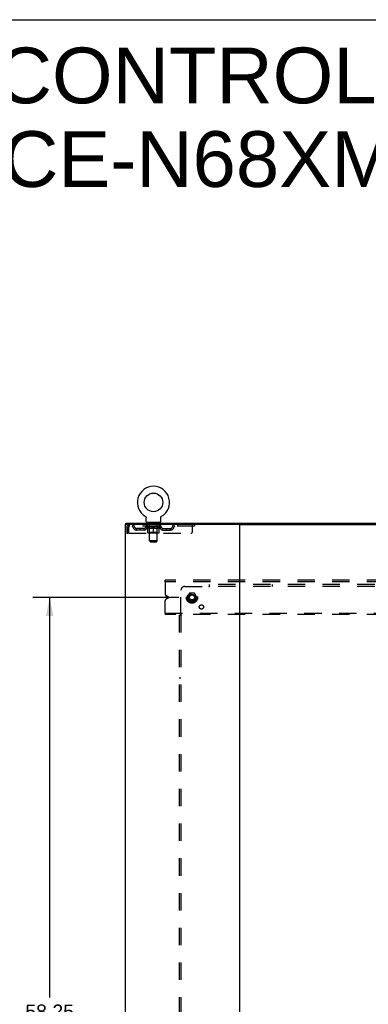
# Model space of a CAD drawing. Header units: inches. Extents: x 0 to 207, y 0 to 134.
# Tile 77 of 78: x 140 to 163, y 69 to 134. Entities that reach past the tile are written whole.
import ezdxf

# ---------------------------------------------------------------- set-up
doc = ezdxf.new("R2010")
doc.units = ezdxf.units.IN
doc.header["$LTSCALE"] = 11.383625
doc.header["$MEASUREMENT"] = 0
doc.linetypes.add('DOT', pattern=[0.2, 0.1, -0.1])
doc.linetypes.add('HIDDEN', pattern=[0.2, 0.1, -0.1])
doc.layers.get('0').update_dxf_attribs({"linetype": 'CONTINUOUS'})
for name, color, linetype in [('DEFAULT_2', 8, 'HIDDEN'), ('DIMENSIONS', 7, 'CONTINUOUS'), ('SUBPANEL', 7, 'CONTINUOUS')]:
    doc.layers.add(name, color=color, linetype=linetype)
doc.styles.get("Standard").update_dxf_attribs({"font": 'arial.ttf'})
doc.dimstyles.new('DIMSTYLE_1', dxfattribs={"dimtxt": 0.913125, "dimasz": 1.2175, "dimexe": 0.09, "dimexo": 0.07, "dimgap": 0.0375, "dimtad": 0, "dimtih": 1, "dimtoh": 1, "dimzin": 4, "dimdsep": 46, "dimtxsty": 'Standard', "dimblk": '_FILLED', "dimblk1": '_FILLED', "dimblk2": '_FILLED', "dimcen": 0.09, "dimadec": 3, "dimazin": 1, "dimtfac": 1, "dimtdec": 3, "dimtofl": 0, "dimtmove": 0, "dimatfit": 3, "dimldrblk": '_FILLED', "dimfxl": 0, "dimtolj": 1, "dimtzin": 4, "dimarcsym": 0})

# ---------------------------------------------------------------- blocks, each defined once
blk = doc.blocks.new('_FILLED')
at = {"color": 0, "linetype": 'ByBlock'}
blk.add_solid([(0, 0), (-1, 0.2), (-1, -0.2)], dxfattribs=at)
blk = doc.blocks.new('*D4')
at = {"layer": 'DIMENSIONS', "color": 2, "linetype": 'Continuous'}
for p, q in [((150.327, 96.066), (140.764, 96.066)), ((141.86, 96.066), (141.86, 69.847)), ((141.86, 37.816), (141.86, 68.02)), ((150.327, 37.816), (140.764, 37.816))]:
    blk.add_line(p, q, dxfattribs=at)
at = {"layer": 'DIMENSIONS', "color": 2, "linetype": 'Continuous', "xscale": 1.2175, "yscale": 1.2175, "zscale": 1.2175}
for p, rotation in [((141.86, 96.066), 90), ((141.86, 37.816), 270)]:
    blk.add_blockref('_FILLED', p, dxfattribs=dict(at, rotation=rotation))
at = {"layer": 'DIMENSIONS', "color": 2, "linetype": 'Continuous', "insert": (141.86, 69.39), "char_height": 0.9131, "width": 3.19085, "attachment_point": 2, "line_spacing_factor": 0.9}
blk.add_mtext('58.25', dxfattribs=at)

msp = doc.modelspace()

# ---------------------------------------------------------------- linework, layer by layer
at = {"color": 7, "linetype": 'Continuous'}
for p, q in [((0, 133.925), (206.975, 133.925)), ((148.122, 101.388), (148.126, 101.386)), ((148.122, 101.388), (148.122, 101.388)), ((148.126, 101.386), (148.13, 101.383)), ((148.13, 101.383), (148.133, 101.381)), ((148.133, 101.381), (148.137, 101.378)), ((148.137, 101.378), (148.14, 101.375)), ((148.14, 101.375), (148.143, 101.372)), ((148.143, 101.372), (148.146, 101.369)), ((148.146, 101.369), (148.149, 101.366)), ((148.149, 101.366), (148.152, 101.363)), ((148.152, 101.363), (148.155, 101.36)), ((148.155, 101.36), (148.158, 101.356)), ((148.158, 101.356), (148.16, 101.353)), ((148.16, 101.353), (148.163, 101.349)), ((148.163, 101.349), (148.165, 101.346)), ((148.165, 101.346), (148.167, 101.342)), ((148.167, 101.342), (148.17, 101.338)), ((148.17, 101.338), (148.171, 101.334)), ((148.171, 101.334), (148.173, 101.33)), ((148.173, 101.33), (148.175, 101.326)), ((148.175, 101.326), (148.176, 101.322)), ((148.176, 101.322), (148.178, 101.318)), ((148.178, 101.318), (148.179, 101.314)), ((148.179, 101.314), (148.18, 101.31)), ((149.136, 101.305), (149.137, 101.31)), ((149.137, 101.31), (149.138, 101.314)), ((149.138, 101.314), (149.14, 101.318)), ((149.14, 101.318), (149.141, 101.322)), ((149.141, 101.322), (149.143, 101.326)), ((149.143, 101.326), (149.144, 101.33)), ((149.144, 101.33), (149.146, 101.334)), ((149.146, 101.334), (149.148, 101.338)), ((149.148, 101.338), (149.15, 101.342)), ((149.15, 101.342), (149.152, 101.346)), ((149.152, 101.346), (149.155, 101.349)), ((149.155, 101.349), (149.157, 101.353)), ((149.157, 101.353), (149.16, 101.356)), ((149.16, 101.356), (149.162, 101.36)), ((149.162, 101.36), (149.165, 101.363)), ((149.165, 101.363), (149.168, 101.366)), ((149.168, 101.366), (149.171, 101.369)), ((149.171, 101.369), (149.174, 101.372)), ((149.174, 101.372), (149.178, 101.375)), ((149.177, 101.375), (149.181, 101.378)), ((149.181, 101.378), (149.184, 101.381)), ((149.184, 101.381), (149.188, 101.383)), ((149.188, 101.383), (149.191, 101.386)), ((149.188, 101.383), (149.189, 101.384)), ((149.191, 101.386), (149.195, 101.388)), ((149.195, 101.388), (149.195, 101.388)), ((146.857, 100.837), (146.857, 100.941)), ((146.895, 100.837), (146.861, 100.837)), ((148.183, 101.288), (148.184, 101.284)), ((148.184, 101.284), (148.184, 101.28)), ((148.184, 101.031), (148.184, 101.28)), ((148.221, 100.971), (148.221, 100.941)), ((149.096, 100.971), (148.221, 100.971)), ((149.096, 100.971), (149.096, 100.941)), ((149.134, 101.031), (149.134, 101.28)), ((154.265, 100.837), (193.095, 100.837))]:
    msp.add_line(p, q, dxfattribs=at)
at = {"color": 3, "linetype": 'Continuous'}
for p, q in [((146.805, 100.837), (146.805, 33.045)), ((146.861, 100.837), (146.805, 100.837)), ((146.857, 100.941), (200.503, 100.941)), ((154.265, 100.837), (146.895, 100.837)), ((154.305, 33.085), (154.305, 100.797))]:
    msp.add_line(p, q, dxfattribs=at)
at = {"color": 7, "linetype": 'Continuous'}
for points in [[(148.18, 101.31), (148.181, 101.306), (148.182, 101.301), (148.183, 101.297), (148.183, 101.293), (148.183, 101.288), (148.184, 101.284)], [(149.134, 101.28), (149.134, 101.284), (149.134, 101.288), (149.134, 101.293), (149.135, 101.297), (149.136, 101.301), (149.136, 101.305)], [(149.134, 101.284), (149.134, 101.288), (149.134, 101.293), (149.135, 101.297), (149.136, 101.301)]]:
    msp.add_lwpolyline(points, dxfattribs=at)
msp.add_circle((148.659, 102.295), 0.609, dxfattribs=at)
for centre, radius, start, end in [((148.659, 102.295), 1.054, 300.39933, 239.60067), ((148.244, 101.031), 0.06, 180, 270), ((149.074, 101.031), 0.06, 270, 360), ((154.345, 100.797), 0.04, 90, 180)]:
    msp.add_arc(centre, radius, start, end, dxfattribs=at)
at = {"color": 3, "linetype": 'Continuous'}
msp.add_arc((154.265, 100.797), 0.04, 0, 90, dxfattribs=at)
at = {"layer": 'DEFAULT_2', "color": 8, "linetype": 'HIDDEN'}
for p, q in [((148.122, 101.388), (148.122, 101.388)), ((148.128, 101.384), (148.13, 101.383)), ((146.909, 100.67), (146.909, 100.275)), ((146.909, 100.67), (147.013, 100.67)), ((147.013, 100.67), (147.013, 100.275)), ((147.043, 100.275), (147.043, 100.67)), ((147.076, 100.837), (147.076, 100.733)), ((151.346, 100.733), (147.076, 100.733)), ((148.153, 100.696), (148.153, 100.733)), ((148.28, 100.607), (148.153, 100.696)), ((149.165, 100.696), (148.153, 100.696)), ((148.16, 100.728), (148.16, 100.733)), ((148.167, 100.725), (148.167, 100.728)), ((148.167, 100.725), (149.15, 100.725)), ((148.174, 100.725), (148.174, 100.728)), ((148.175, 100.725), (148.175, 100.728)), ((148.183, 100.728), (148.183, 100.733)), ((148.196, 100.725), (148.196, 100.728)), ((148.198, 100.725), (148.198, 100.728)), ((148.22, 100.728), (148.22, 100.733)), ((148.221, 100.733), (148.221, 100.837)), ((148.232, 100.725), (148.232, 100.728)), ((148.234, 100.725), (148.234, 100.728)), ((148.397, 100.728), (148.236, 100.728)), ((148.271, 100.728), (148.271, 100.733)), ((148.272, 100.725), (148.272, 100.728)), ((148.273, 100.725), (148.273, 100.728)), ((148.275, 100.725), (148.275, 100.728)), ((148.281, 100.725), (148.281, 100.728)), ((148.281, 100.725), (148.281, 100.728)), ((148.284, 100.725), (148.284, 100.728)), ((148.286, 100.725), (148.286, 100.728)), ((148.29, 100.725), (148.29, 100.728)), ((148.301, 100.725), (148.301, 100.728)), ((148.314, 100.971), (148.314, 100.941)), ((148.316, 100.725), (148.316, 100.73)), ((148.316, 100.725), (148.316, 100.728)), ((148.332, 100.725), (148.332, 100.728)), ((148.332, 100.725), (148.332, 100.728)), ((148.333, 100.728), (148.333, 100.733)), ((148.341, 100.725), (148.341, 100.728)), ((148.344, 100.725), (148.344, 100.728)), ((148.349, 100.881), (148.349, 100.961)), ((148.352, 100.725), (148.352, 100.728)), ((148.418, 100.871), (148.359, 100.871)), ((148.361, 100.725), (148.361, 100.731)), ((148.373, 100.725), (148.373, 100.728)), ((148.376, 100.725), (148.376, 100.728)), ((148.397, 100.725), (148.397, 100.728)), ((148.451, 100.728), (148.401, 100.728)), ((148.406, 100.728), (148.406, 100.733)), ((148.409, 100.319), (148.409, 100.693)), ((148.41, 99.781), (148.41, 100.861)), ((148.411, 100.725), (148.411, 100.728)), ((148.415, 100.725), (148.415, 100.728)), ((148.42, 100.725), (148.42, 100.732)), ((148.423, 100.725), (148.423, 100.728)), ((148.432, 100.725), (148.432, 100.728)), ((148.451, 100.725), (148.451, 100.728)), ((148.511, 100.728), (148.464, 100.728)), ((148.48, 100.725), (148.48, 100.728)), ((148.486, 100.728), (148.486, 100.733)), ((148.489, 100.725), (148.489, 100.728)), ((148.49, 100.725), (148.49, 100.733)), ((148.493, 100.725), (148.493, 100.728)), ((148.499, 100.725), (148.499, 100.728)), ((148.511, 100.725), (148.511, 100.728)), ((148.575, 100.728), (148.532, 100.728)), ((148.542, 100.725), (148.542, 100.728)), ((148.567, 100.728), (148.629, 100.731)), ((148.571, 100.728), (148.571, 100.733)), ((148.571, 100.728), (148.571, 100.733)), ((148.571, 100.733), (148.571, 100.733)), ((148.571, 100.725), (148.571, 100.728)), ((148.574, 100.725), (148.574, 100.728)), ((148.575, 100.725), (148.575, 100.728)), ((148.576, 100.725), (148.576, 100.728)), ((148.604, 100.728), (148.655, 100.728)), ((148.608, 100.725), (148.608, 100.728)), ((148.612, 100.728), (148.612, 100.73)), ((148.629, 100.728), (148.629, 100.731)), ((148.642, 100.725), (148.642, 100.728)), ((148.657, 100.728), (148.657, 100.728)), ((148.657, 100.725), (148.657, 100.728)), ((148.657, 100.725), (148.657, 100.728)), ((148.659, 100.728), (148.659, 100.733)), ((148.659, 100.733), (148.75, 100.728)), ((148.661, 100.725), (148.661, 100.728)), ((148.661, 100.725), (148.661, 100.728)), ((148.661, 100.728), (148.661, 100.728)), ((148.675, 100.725), (148.675, 100.728)), ((148.675, 100.728), (148.714, 100.728)), ((148.709, 100.725), (148.709, 100.728)), ((148.742, 100.725), (148.742, 100.728)), ((148.742, 100.725), (148.742, 100.728)), ((148.742, 100.728), (148.786, 100.728)), ((148.743, 100.725), (148.743, 100.728)), ((148.746, 100.728), (148.746, 100.733)), ((148.746, 100.733), (148.747, 100.733)), ((148.746, 100.725), (148.746, 100.728)), ((148.747, 100.728), (148.747, 100.733)), ((148.775, 100.725), (148.775, 100.728)), ((148.807, 100.725), (148.807, 100.728)), ((148.807, 100.728), (148.854, 100.728)), ((148.819, 100.725), (148.819, 100.728)), ((148.825, 100.725), (148.825, 100.728)), ((148.827, 100.725), (148.827, 100.733)), ((148.829, 100.725), (148.829, 100.728)), ((148.832, 100.728), (148.832, 100.733)), ((148.838, 100.725), (148.838, 100.728)), ((148.867, 100.725), (148.867, 100.728)), ((148.867, 100.728), (148.916, 100.728)), ((148.886, 100.725), (148.886, 100.728)), ((148.895, 100.725), (148.895, 100.728)), ((148.898, 100.725), (148.898, 100.732)), ((148.959, 100.871), (148.9, 100.871)), ((148.903, 100.725), (148.903, 100.728)), ((148.906, 100.725), (148.906, 100.728)), ((148.908, 99.781), (148.908, 100.861)), ((148.909, 100.319), (148.909, 100.693)), ((148.912, 100.728), (148.912, 100.733)), ((148.92, 100.725), (148.92, 100.728)), ((148.92, 100.728), (149.081, 100.728)), ((148.942, 100.725), (148.942, 100.728)), ((148.944, 100.725), (148.944, 100.728)), ((148.957, 100.725), (148.957, 100.731)), ((148.966, 100.725), (148.966, 100.728)), ((148.969, 100.881), (148.969, 100.961)), ((148.973, 100.725), (148.973, 100.728)), ((148.976, 100.725), (148.976, 100.728)), ((148.984, 100.728), (148.984, 100.733)), ((148.985, 100.725), (148.985, 100.728)), ((148.985, 100.725), (148.985, 100.728)), ((149.002, 100.725), (149.002, 100.73)), ((149.002, 100.725), (149.002, 100.728)), ((149.004, 100.971), (149.004, 100.941)), ((149.016, 100.725), (149.016, 100.728)), ((149.028, 100.725), (149.028, 100.728)), ((149.031, 100.725), (149.031, 100.728)), ((149.034, 100.725), (149.034, 100.728)), ((149.037, 100.725), (149.037, 100.728)), ((149.037, 100.725), (149.037, 100.728)), ((149.038, 100.607), (149.165, 100.696)), ((149.042, 100.725), (149.042, 100.728)), ((149.045, 100.725), (149.045, 100.728)), ((149.045, 100.725), (149.045, 100.728)), ((149.047, 100.728), (149.047, 100.733)), ((149.083, 100.725), (149.083, 100.728)), ((149.086, 100.725), (149.086, 100.728)), ((149.096, 100.733), (149.096, 100.837)), ((149.097, 100.728), (149.097, 100.733)), ((149.12, 100.725), (149.12, 100.728)), ((149.121, 100.725), (149.121, 100.728)), ((149.134, 100.728), (149.134, 100.733)), ((149.142, 100.725), (149.142, 100.728)), ((149.143, 100.725), (149.143, 100.728)), ((149.15, 100.725), (149.15, 100.728)), ((149.157, 100.728), (149.157, 100.733)), ((149.165, 100.696), (149.165, 100.733)), ((150.246, 100.837), (150.246, 100.733)), ((151.221, 100.4), (151.221, 100.837)), ((151.346, 100.837), (151.346, 100.733)), ((146.909, 100.275), (147.013, 100.275)), ((147.043, 100.275), (151.096, 100.275)), ((147.544, 100.482), (147.544, 100.586)), ((148.027, 100.586), (147.544, 100.586)), ((148.027, 100.482), (147.544, 100.482)), ((147.794, 100.482), (147.794, 100.586)), ((148.28, 100.607), (148.288, 100.607)), ((148.288, 100.316), (148.288, 100.641)), ((149, 100.287), (148.318, 100.287)), ((148.409, 100.319), (148.377, 100.287)), ((148.402, 100.607), (148.546, 100.607)), ((148.909, 100.319), (148.409, 100.319)), ((148.659, 100.287), (148.659, 100.642)), ((148.772, 100.607), (148.915, 100.607)), ((148.909, 100.319), (148.941, 100.287)), ((149.029, 100.316), (149.029, 100.641)), ((149.029, 100.607), (149.038, 100.607)), ((149.29, 100.586), (149.773, 100.586)), ((149.29, 100.482), (149.773, 100.482)), ((149.523, 100.482), (149.523, 100.586)), ((149.773, 100.482), (149.773, 100.586)), ((148.47, 99.721), (148.41, 99.781)), ((148.908, 99.781), (148.41, 99.781)), ((148.47, 99.721), (148.848, 99.721)), ((148.848, 99.721), (148.908, 99.781)), ((149.43, 97.087), (149.43, 97.191)), ((197.93, 97.191), (149.43, 97.191)), ((149.43, 97.087), (149.43, 96.278)), ((197.93, 97.087), (149.43, 97.087)), ((149.601, 96.124), (149.507, 96.163)), ((151.017, 96.339), (150.862, 96.071)), ((151.334, 96.344), (151.025, 96.344)), ((151.497, 96.071), (151.343, 96.339)), ((149.43, 95.045), (149.43, 95.854)), ((149.507, 95.969), (149.601, 96.008)), ((150.862, 96.061), (151.017, 95.794)), ((151.334, 95.789), (151.025, 95.789)), ((151.343, 95.794), (151.497, 96.061)), ((149.43, 95.045), (149.43, 94.941)), ((149.43, 95.045), (197.93, 95.045)), ((197.93, 94.941), (149.43, 94.941))]:
    msp.add_line(p, q, dxfattribs=at)
for points in [[(147.076, 100.837), (147.073, 100.836), (147.071, 100.833), (147.069, 100.828), (147.066, 100.821), (147.064, 100.812), (147.062, 100.801), (147.059, 100.788), (147.057, 100.774), (147.055, 100.759), (147.052, 100.743), (147.05, 100.725), (147.047, 100.707), (147.045, 100.689), (147.043, 100.67)], [(147.076, 100.733), (147.073, 100.733), (147.071, 100.732), (147.069, 100.73), (147.066, 100.727), (147.064, 100.723), (147.062, 100.719), (147.059, 100.715), (147.057, 100.709), (147.055, 100.704), (147.052, 100.697), (147.05, 100.691), (147.047, 100.684), (147.045, 100.677), (147.043, 100.67)], [(148.288, 100.641), (148.308, 100.633), (148.327, 100.626), (148.346, 100.62), (148.365, 100.615), (148.383, 100.61), (148.402, 100.607)], [(148.408, 100.607), (148.388, 100.61), (148.369, 100.615), (148.349, 100.62), (148.329, 100.626), (148.309, 100.633), (148.288, 100.641)], [(148.659, 100.642), (148.638, 100.634), (148.617, 100.626), (148.597, 100.62), (148.578, 100.615), (148.558, 100.61), (148.538, 100.607)], [(148.546, 100.607), (148.564, 100.61), (148.583, 100.615), (148.602, 100.62), (148.62, 100.626), (148.639, 100.633), (148.659, 100.64)], [(148.779, 100.607), (148.76, 100.61), (148.74, 100.615), (148.72, 100.62), (148.7, 100.626), (148.679, 100.634), (148.659, 100.642)], [(148.659, 100.64), (148.678, 100.633), (148.697, 100.626), (148.716, 100.62), (148.735, 100.615), (148.753, 100.61), (148.772, 100.607)], [(149.029, 100.641), (149.009, 100.633), (148.988, 100.626), (148.968, 100.62), (148.949, 100.615), (148.929, 100.61), (148.909, 100.607)], [(148.915, 100.607), (148.934, 100.61), (148.953, 100.615), (148.972, 100.62), (148.991, 100.626), (149.01, 100.633), (149.029, 100.641)]]:
    msp.add_lwpolyline(points, dxfattribs=at)
for radius in [0.372, 0.356, 0.312, 0.204, 0.188, 0.183, 0.165]:
    msp.add_circle((151.18, 96.066), radius, dxfattribs=at)
at = {"layer": 'DEFAULT_2', "color": 8, "linetype": 'DOT'}
msp.add_circle((151.18, 96.066), 0.17, dxfattribs=at)
at = {"layer": 'DEFAULT_2', "color": 8, "linetype": 'HIDDEN'}
for centre, radius, start, end in [((147.076, 100.67), 0.167, 90, 180), ((147.076, 100.67), 0.063, 90, 180), ((147.255, 100.67), 0.167, 8.07163, 90), ((147.256, 100.671), 0.0625, 7.98631, 90), ((147.544, 100.711), 0.229, 187.98631, 270), ((147.544, 100.711), 0.125, 188.07163, 270), ((148.027, 100.711), 0.125, 270, 351.92837), ((148.027, 100.711), 0.229, 270, 352.01369), ((148.316, 100.67), 0.167, 90, 171.92837), ((148.316, 100.671), 0.0625, 90, 172.01369), ((148.339, 100.961), 0.01, 0, 90), ((148.359, 100.881), 0.01, 180, 270), ((148.377, 100.693), 0.0318, 0, 90), ((148.4, 100.861), 0.01, 0, 90), ((148.918, 100.861), 0.01, 90, 180), ((148.941, 100.693), 0.0318, 90, 180), ((148.959, 100.881), 0.01, 270, 360), ((148.979, 100.961), 0.01, 90, 180), ((149.001, 100.67), 0.167, 8.07163, 90), ((149.002, 100.671), 0.0625, 7.98631, 90), ((149.29, 100.711), 0.229, 187.98631, 270), ((149.29, 100.711), 0.125, 188.07163, 270), ((149.773, 100.711), 0.125, 270, 351.92837), ((149.773, 100.711), 0.229, 270, 352.01369), ((150.062, 100.67), 0.167, 90, 171.92837), ((150.062, 100.671), 0.0625, 90, 172.01369), ((148.318, 100.316), 0.0296, 180, 270), ((149, 100.316), 0.0296, 270, 360), ((151.096, 100.4), 0.125, 270, 360), ((149.555, 96.278), 0.125, 180, 247.5), ((151.025, 96.334), 0.01, 90.01235, 149.98915), ((151.334, 96.334), 0.01, 30.01204, 89.98872), ((149.555, 95.854), 0.125, 112.5, 180), ((149.577, 96.066), 0.0625, 292.5, 67.5), ((150.871, 96.066), 0.01, 150.01268, 209.98829), ((151.025, 95.799), 0.01, 210.01204, 269.98872), ((151.334, 95.799), 0.01, 270.01235, 329.98915), ((151.489, 96.066), 0.01, 330.01268, 29.98829)]:
    msp.add_arc(centre, radius, start, end, dxfattribs=at)
for centre, major_axis, ratio, start_param, end_param in [((148.659, 100.733), (0.506, 0.005), 0.05963, 2.96643, 3.140963), ((148.137, 100.724), (0.158, 0), 0.060556, 0.430652, 1.470503), ((148.659, 100.733), (0.506, 0), 0.060556, -3.141593, -2.96706), ((148.137, 100.718), (0.158, 0.002), 0.05963, 1.376596, 1.469874), ((148.659, 100.733), (0.506, 0.011), 0.05688, 2.791345, 2.965878), ((148.117, 100.724), (0.158, 0.002), 0.05963, 0.25549, 1.295341), ((148.172, 100.724), (0.158, -0.002), 0.05963, 0.605815, 1.645666), ((148.659, 100.733), (0.506, -0.005), 0.05963, -2.96643, -2.791898), ((148.172, 100.718), (0.158, 0), 0.060556, 1.551758, 1.645036), ((148.117, 100.718), (0.158, 0.003), 0.05688, 1.20151, 1.294789), ((148.173, 100.72), (0.131, 0.001), 0.05963, 1.065228, 1.614276), ((148.157, 100.72), (0.131, 0.003), 0.05688, 0.890143, 1.43919), ((148.203, 100.72), (0.131, 0), 0.060556, 1.240391, 1.789438), ((148.659, 100.733), (0.506, 0.015), 0.052395, 2.616403, 2.790936), ((148.114, 100.724), (0.158, 0.003), 0.05688, 0.080405, 1.120256), ((148.222, 100.724), (0.158, -0.003), 0.05688, 0.7809, 1.820751), ((148.659, 100.733), (0.506, -0.011), 0.05688, -2.791345, -2.616812), ((148.222, 100.718), (0.158, -0.002), 0.05963, 1.72692, 1.820198), ((148.114, 100.718), (0.158, 0.005), 0.052395, 1.026568, 1.119847), ((148.157, 100.72), (0.131, 0.004), 0.052395, 0.715201, 1.264248), ((148.248, 100.72), (0.131, -0.001), 0.05963, 1.415553, 1.9646), ((148.659, 100.733), (0.506, 0.02), 0.046319, 2.441654, 2.616187), ((148.285, 100.724), (0.158, -0.005), 0.052395, 0.955842, 1.995693), ((148.659, 100.733), (0.506, -0.015), 0.052395, -2.616403, -2.44187), ((148.128, 100.724), (0.158, 0.005), 0.052395, -0.094537, 0.945314), ((148.285, 100.718), (0.158, -0.003), 0.05688, 1.902006, 1.995284), ((148.128, 100.718), (0.158, 0.006), 0.046319, 0.851819, 0.945098), ((148.171, 100.72), (0.131, 0.005), 0.046319, 0.540452, 1.089499), ((148.305, 100.72), (0.131, -0.003), 0.05688, 1.590638, 2.139686), ((148.659, 100.733), (0.506, 0.024), 0.038841, 2.267123, 2.441656), ((148.36, 100.724), (0.158, -0.006), 0.046319, 1.130591, 2.170442), ((148.158, 100.724), (0.158, 0.006), 0.046319, -0.269286, 0.770565), ((148.659, 100.733), (0.506, -0.02), 0.046319, -2.441654, -2.267121), ((148.36, 100.718), (0.158, -0.005), 0.052395, 2.076947, 2.170226), ((148.158, 100.718), (0.158, 0.007), 0.038841, 0.677289, 0.770567), ((148.201, 100.72), (0.131, 0.006), 0.038841, 0.365921, 0.914969), ((148.372, 100.72), (0.131, -0.004), 0.052395, 1.76558, 2.314627), ((148.659, 100.733), (0.506, 0.027), 0.030195, 2.09281, 2.267343), ((148.444, 100.724), (0.158, -0.007), 0.038841, 1.305122, 2.344973), ((148.202, 100.724), (0.158, 0.007), 0.038841, -0.443817, 0.596034), ((148.659, 100.733), (0.506, -0.024), 0.038841, -2.267123, -2.092591), ((148.444, 100.718), (0.158, -0.006), 0.046319, 2.251696, 2.344975), ((148.202, 100.718), (0.158, 0.008), 0.030195, 0.502975, 0.596254), ((148.244, 100.72), (0.131, 0.007), 0.030195, 0.191608, 0.740655), ((148.449, 100.72), (0.131, -0.005), 0.046319, 1.940329, 2.489376), ((148.261, 100.724), (0.158, 0.008), 0.030195, -0.61813, 0.421721), ((148.659, 100.733), (0.506, 0.029), 0.020645, 1.918687, 2.09322), ((148.534, 100.724), (0.158, -0.008), 0.030195, 1.479435, 2.519286), ((148.659, 100.733), (0.506, -0.027), 0.030195, -2.09281, -1.918277), ((148.534, 100.718), (0.158, -0.007), 0.038841, 2.426227, 2.519505), ((148.261, 100.718), (0.158, 0.009), 0.020645, 0.328852, 0.422131), ((148.3, 100.72), (0.131, 0.007), 0.020645, 0.017485, 0.566532), ((148.531, 100.72), (0.131, -0.006), 0.038841, 2.11486, 2.663907), ((148.332, 100.724), (0.158, 0.009), 0.020645, -0.792253, 0.247598), ((148.659, 100.733), (0.506, 0.03), 0.010478, 1.744704, 1.919237), ((148.628, 100.724), (0.158, -0.009), 0.020645, 1.653558, 2.693409), ((148.659, 100.733), (0.506, -0.029), 0.020645, -1.918687, -1.744154), ((148.628, 100.718), (0.158, -0.008), 0.030195, 2.60054, 2.693819), ((148.332, 100.718), (0.158, 0.009), 0.010478, 0.154869, 0.248148), ((148.367, 100.72), (0.131, 0.008), 0.010478, 6.126688, 6.675735), ((148.618, 100.72), (0.131, -0.007), 0.030195, 2.289173, 2.83822), ((148.413, 100.724), (0.158, 0.009), 0.010478, -0.966236, -0.000846), ((148.723, 100.724), (0.158, -0.009), 0.010478, 1.827541, 2.867392), ((148.659, 100.733), (0.506, -0.03), 0.010478, -1.744704, -1.570171), ((148.723, 100.718), (0.158, -0.009), 0.020645, 2.774664, 2.867942), ((148.706, 100.72), (0.131, -0.007), 0.020645, 2.463296, 3.012344), ((148.594, 100.724), (0.158, 0.009), 0.010478, 0.274201, 1.314052), ((148.525, 100.72), (0.131, 0.008), 0.010478, -0.000298, 0.504314), ((148.501, 100.718), (0.158, 0.009), 0.010478, 0.192946, 0.399283), ((148.659, 100.733), (0.506, 0.03), 0.010478, -1.578586, -1.396888), ((148.816, 100.718), (0.158, -0.009), 0.010478, 2.948646, 3.041925), ((148.792, 100.72), (0.131, -0.008), 0.010478, 2.637279, 3.142076), ((148.689, 100.724), (0.158, 0.009), 0.020645, 0.448184, 1.488034), ((148.612, 100.72), (0.131, 0.007), 0.020645, 0.129249, 0.678296), ((148.594, 100.718), (0.158, 0.009), 0.020645, 0.273651, 0.366929), ((148.905, 100.724), (0.158, -0.009), 0.010478, -3.140747, -2.175357), ((148.659, 100.733), (0.506, 0.029), 0.020645, -1.397439, -1.222906), ((148.659, 100.733), (0.506, -0.03), 0.010478, 1.222355, 1.396888), ((148.783, 100.724), (0.158, 0.008), 0.030195, 0.622307, 1.662158), ((148.7, 100.72), (0.131, 0.007), 0.030195, 0.303372, 0.852419), ((148.95, 100.72), (0.131, -0.008), 0.010478, 2.749043, 3.29809), ((148.985, 100.724), (0.158, -0.009), 0.020645, 2.893995, 3.933846), ((148.689, 100.718), (0.158, 0.008), 0.030195, 0.447774, 0.541052), ((148.985, 100.718), (0.158, -0.009), 0.010478, 2.893445, 2.986723), ((148.659, 100.733), (0.506, 0.027), 0.030195, -1.223315, -1.048783), ((148.659, 100.733), (0.506, -0.029), 0.020645, 1.048373, 1.222906), ((148.874, 100.724), (0.158, 0.007), 0.038841, 0.79662, 1.836471), ((148.786, 100.72), (0.131, 0.006), 0.038841, 0.477686, 1.026733), ((149.017, 100.72), (0.131, -0.007), 0.020645, 2.57506, 3.124108), ((149.056, 100.724), (0.158, -0.008), 0.030195, 2.719872, 3.759723), ((148.957, 100.724), (0.158, 0.006), 0.046319, 0.971151, 2.011002), ((148.783, 100.718), (0.158, 0.007), 0.038841, 0.622087, 0.715366), ((149.056, 100.718), (0.158, -0.009), 0.020645, 2.719462, 2.812741), ((148.659, 100.733), (0.506, 0.024), 0.038841, -1.049002, -0.874469), ((148.659, 100.733), (0.506, -0.027), 0.030195, 0.87425, 1.048783), ((148.869, 100.72), (0.131, 0.005), 0.046319, 0.652216, 1.201263), ((149.032, 100.724), (0.158, 0.005), 0.052395, 1.1459, 2.185751), ((149.073, 100.72), (0.131, -0.007), 0.030195, 2.400937, 2.949985), ((149.115, 100.724), (0.158, -0.007), 0.038841, 2.545558, 3.585409), ((148.945, 100.72), (0.131, 0.004), 0.052395, 0.826965, 1.376012), ((148.874, 100.718), (0.158, 0.006), 0.046319, 0.796618, 0.889896), ((149.115, 100.718), (0.158, -0.008), 0.030195, 2.545339, 2.638617), ((149.095, 100.724), (0.158, 0.003), 0.05688, 1.320842, 2.360692), ((148.659, 100.733), (0.506, 0.02), 0.046319, -0.874471, -0.699939), ((148.659, 100.733), (0.506, -0.024), 0.038841, 0.699936, 0.874469), ((149.16, 100.724), (0.158, -0.006), 0.046319, 2.371028, 3.410879), ((149.117, 100.72), (0.131, -0.006), 0.038841, 2.226624, 2.775671), ((149.146, 100.724), (0.158, 0.002), 0.05963, 1.495927, 2.535778), ((149.013, 100.72), (0.131, 0.003), 0.05688, 1.001907, 1.550954), ((149.19, 100.724), (0.158, -0.005), 0.052395, 2.196279, 3.23613), ((148.957, 100.718), (0.158, 0.005), 0.052395, 0.971367, 1.064645), ((149.146, 100.72), (0.131, -0.005), 0.046319, 2.052093, 2.601141), ((149.181, 100.724), (0.158, 0), 0.060556, 1.671089, 2.71094), ((149.16, 100.718), (0.158, -0.007), 0.038841, 2.371026, 2.464304), ((149.203, 100.724), (0.158, -0.003), 0.05688, 2.021337, 3.061188), ((148.659, 100.733), (0.506, 0.015), 0.052395, -0.699723, -0.52519), ((148.659, 100.733), (0.506, -0.02), 0.046319, 0.525406, 0.699939), ((149.2, 100.724), (0.158, -0.002), 0.05963, 1.846251, 2.886102), ((149.07, 100.72), (0.131, 0.001), 0.05963, 1.176993, 1.72604), ((149.161, 100.72), (0.131, -0.004), 0.052395, 1.877344, 2.426392), ((149.114, 100.72), (0.131, 0), 0.060556, 1.352155, 1.901202), ((149.16, 100.72), (0.131, -0.003), 0.05688, 1.702402, 2.25145), ((149.145, 100.72), (0.131, -0.001), 0.05963, 1.527317, 2.076364), ((149.032, 100.718), (0.158, 0.003), 0.05688, 1.146309, 1.239587), ((149.19, 100.718), (0.158, -0.006), 0.046319, 2.196495, 2.289773), ((148.659, 100.733), (0.506, 0.011), 0.05688, -0.524781, -0.350248), ((148.659, 100.733), (0.506, -0.015), 0.052395, 0.350657, 0.52519), ((149.095, 100.718), (0.158, 0.002), 0.05963, 1.321394, 1.414673), ((149.203, 100.718), (0.158, -0.005), 0.052395, 2.021746, 2.115024), ((148.659, 100.733), (0.506, 0.005), 0.05963, -0.349695, -0.175162), ((148.659, 100.733), (0.506, -0.011), 0.05688, 0.175715, 0.350248), ((149.146, 100.718), (0.158, 0), 0.060556, 1.496556, 1.589835), ((149.2, 100.718), (0.158, -0.003), 0.05688, 1.846804, 1.940083), ((149.181, 100.718), (0.158, -0.002), 0.05963, 1.671719, 1.764997), ((148.659, 100.733), (0.506, 0), 0.060556, -0.174533, 0), ((148.659, 100.733), (0.506, -0.005), 0.05963, 0.000629, 0.175162)]:
    msp.add_ellipse(centre, major_axis=major_axis, ratio=ratio, start_param=start_param, end_param=end_param, dxfattribs=at)
at = {"layer": 'SUBPANEL', "color": 8, "linetype": 'HIDDEN'}
for p, q in [((150.711, 96.785), (152.301, 96.785)), ((152.319, 96.804), (152.312, 96.797)), ((152.336, 96.744), (152.336, 96.91)), ((195.023, 96.91), (152.336, 96.91)), ((195.023, 96.785), (152.336, 96.785)), ((156.461, 96.785), (156.461, 96.91)), ((150.461, 94.945), (150.461, 96.535)), ((150.336, 94.91), (150.336, 38.972)), ((150.336, 94.91), (150.502, 94.91)), ((150.461, 94.91), (150.461, 38.972)), ((150.461, 90.785), (150.336, 90.785))]:
    msp.add_line(p, q, dxfattribs=at)
for points in [[(152.312, 96.797), (152.311, 96.795), (152.309, 96.793), (152.307, 96.792), (152.305, 96.79), (152.304, 96.788), (152.302, 96.786), (152.301, 96.785)], [(152.314, 96.766), (152.311, 96.77), (152.309, 96.773), (152.308, 96.775), (152.306, 96.777), (152.305, 96.779), (152.303, 96.781), (152.302, 96.783), (152.301, 96.785)], [(152.336, 96.823), (152.334, 96.821), (152.333, 96.819), (152.331, 96.817), (152.33, 96.815), (152.328, 96.813), (152.327, 96.811), (152.325, 96.81), (152.324, 96.808), (152.322, 96.807), (152.32, 96.805), (152.319, 96.804)], [(152.336, 96.744), (152.334, 96.745), (152.332, 96.745), (152.331, 96.746), (152.329, 96.747), (152.328, 96.748), (152.326, 96.749), (152.325, 96.751), (152.323, 96.752), (152.322, 96.754), (152.32, 96.756), (152.319, 96.757), (152.318, 96.759), (152.316, 96.761), (152.315, 96.763), (152.314, 96.766)], [(150.422, 94.91), (150.425, 94.911), (150.427, 94.913), (150.429, 94.915), (150.431, 94.916), (150.433, 94.918), (150.434, 94.919), (150.436, 94.921), (150.438, 94.922), (150.439, 94.924), (150.441, 94.925), (150.442, 94.927)], [(150.442, 94.927), (150.449, 94.933), (150.451, 94.935), (150.452, 94.937), (150.454, 94.939), (150.456, 94.941), (150.458, 94.942), (150.46, 94.944), (150.461, 94.945)], [(150.476, 94.935), (150.473, 94.936), (150.471, 94.938), (150.469, 94.939), (150.467, 94.941), (150.465, 94.942), (150.463, 94.944), (150.461, 94.945)], [(150.502, 94.91), (150.501, 94.912), (150.5, 94.913), (150.5, 94.915), (150.499, 94.917), (150.498, 94.918), (150.496, 94.92), (150.495, 94.921), (150.494, 94.923), (150.492, 94.924), (150.49, 94.926), (150.488, 94.927), (150.487, 94.928), (150.485, 94.93), (150.482, 94.931), (150.48, 94.932), (150.476, 94.935)]]:
    msp.add_lwpolyline(points, dxfattribs=at)
for centre, radius in [((151.18, 96.066), 0.25), ((151.798, 95.447), 0.141)]:
    msp.add_circle(centre, radius, dxfattribs=at)
msp.add_arc((150.711, 96.535), 0.25, 90, 180, dxfattribs=at)

# ---------------------------------------------------------------- texts
at = {"layer": 'DIMENSIONS', "color": 2, "linetype": 'Continuous', "insert": (159.024, 132.098), "char_height": 3.6525, "width": 92.24939, "attachment_point": 2, "line_spacing_factor": 0.9}
msp.add_mtext('SAGINAW CONTROL & ENGINEERING\\PSCE-N68XM5418SS', dxfattribs=at)

# ---------------------------------------------------------------- dimensions: what is measured, and where the dimension line sits
at = {"layer": 'DIMENSIONS', "color": 2, "linetype": 'Continuous'}
dim = msp.add_linear_dim(base=(141.86, 96.066), p1=(150.397, 37.816), p2=(150.397, 96.066), angle=90, dimstyle='DIMSTYLE_1', dxfattribs=at)
dim.commit()
dim.dimension.update_dxf_attribs({"geometry": '*D4', "text_midpoint": (141.86, 68.929), "dimtype": 160})

doc.saveas('drawing.dxf')
